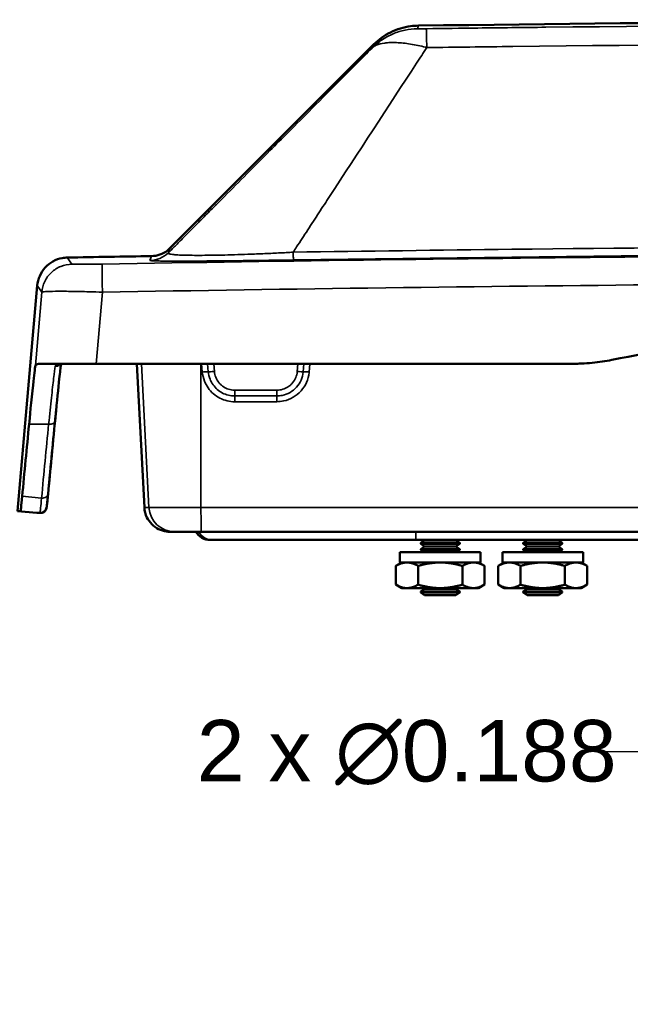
# Model space of a CAD drawing. Header units: inches. Extents: x 0.2 to 50.9, y 0.9 to 32.1.
# Tile 2 of 95: x 3.5 to 6.5, y 4.1 to 9. Entities that reach past the tile are written whole.
import ezdxf

# ---------------------------------------------------------------- set-up
doc = ezdxf.new("R2010")
doc.units = ezdxf.units.IN
doc.header["$LTSCALE"] = 1.5
doc.header["$MEASUREMENT"] = 0
for name, color, linetype, lineweight in [('Dimension (ANSI)', 7, 'Continuous', 25), ('Visible (ANSI)', 7, 'Continuous', 50), ('Visible Narrow (ANSI)', 7, 'Continuous', 35)]:
    doc.layers.add(name, color=color, linetype=linetype, lineweight=lineweight)
doc.styles.get("Standard").update_dxf_attribs({"font": 'arial.ttf'})
doc.dimstyles.new('Default (ANSI)', dxfattribs={"dimscale": 1.5, "dimtxt": 0.2, "dimasz": 0.098425, "dimexe": 0.125, "dimexo": 0.0625, "dimgap": 0.031496, "dimtad": 0, "dimtih": 1, "dimtoh": 1, "dimrnd": 1e-08, "dimzin": 0, "dimdsep": 46, "dimtxsty": 'Standard', "dimcen": 0.09, "dimdle": 0.393701, "dimclrd": 256, "dimclre": 256, "dimclrt": 7, "dimadec": 0, "dimazin": 1, "dimtfac": 0.6, "dimtofl": 0, "dimtmove": 0, "dimatfit": 3, "dimfxl": 1, "dimtolj": 1, "dimtzin": 4, "dimlwd": -1, "dimlwe": -1, "dimarcsym": 0})

# ---------------------------------------------------------------- blocks, each defined once
blk = doc.blocks.new('*D67')
at = {"layer": 'Defpoints', "color": 0, "transparency": 16777216}
for p in [(7.0808, 6.7931), (7.0164, 6.6165)]:
    blk.add_point(p, dxfattribs=at)
at = {"layer": 'Dimension (ANSI)', "transparency": 16777216}
for p, q in [((7.0486, 6.5698), (7.0486, 6.8398)), ((6.9136, 6.7048), (7.1836, 6.7048)), ((6.5667, 5.3828), (6.9658, 6.4778)), ((6.311, 5.3828), (6.5667, 5.3828))]:
    blk.add_line(p, q, dxfattribs=at)
blk.add_solid([(6.9427, 6.4862), (6.9889, 6.4694), (7.0164, 6.6165)], dxfattribs=at)
at = {"layer": 'Dimension (ANSI)', "color": 7, "transparency": 16777216, "insert": (4.3607, 5.536), "char_height": 0.3, "attachment_point": 1}
blk.add_mtext('\\A1;\\fArial|b0|i0;2 x ∅0.188', dxfattribs=at)

msp = doc.modelspace()

# ---------------------------------------------------------------- linework, layer by layer
at = {"layer": 'Visible (ANSI)'}
for p, q in [((4.2291, 7.8383), (5.2236, 8.8328)), ((4.1393, 7.8003), (4.1393, 7.8003)), ((3.4856, 6.5548), (3.5819, 7.6564)), ((3.8696, 7.2748), (3.6081, 7.2748)), ((3.8696, 7.2748), (6.194, 7.2748)), ((4.1049, 6.5733), (4.0681, 7.2748)), ((3.4856, 6.5548), (3.5005, 6.5548)), ((3.5802, 6.5465), (3.4856, 6.5548)), ((3.5978, 6.5464), (3.5828, 6.5464)), ((4.2521, 6.4548), (4.2297, 6.4548)), ((15.7149, 6.4548), (4.3822, 6.4548)), ((4.425, 6.4148), (4.4379, 6.4148)), ((4.4379, 6.4148), (5.4302, 6.4148)), ((5.4302, 6.4148), (14.6669, 6.4148)), ((5.4722, 6.4132), (5.4536, 6.4002)), ((5.6436, 6.4002), (5.4536, 6.4002)), ((5.4536, 6.3965), (5.4536, 6.4002)), ((5.6436, 6.3965), (5.4536, 6.3965)), ((5.4722, 6.3835), (5.4536, 6.3965)), ((5.4722, 6.4132), (5.4698, 6.4148)), ((5.625, 6.4132), (5.4722, 6.4132)), ((5.625, 6.4132), (5.6273, 6.4148)), ((5.625, 6.4132), (5.6436, 6.4002)), ((5.625, 6.3835), (5.6436, 6.3965)), ((5.6436, 6.3965), (5.6436, 6.4002)), ((5.9722, 6.4132), (5.9536, 6.4002)), ((6.1436, 6.4002), (5.9536, 6.4002)), ((5.9536, 6.3965), (5.9536, 6.4002)), ((6.1436, 6.3965), (5.9536, 6.3965)), ((5.9722, 6.3835), (5.9536, 6.3965)), ((5.9722, 6.4132), (5.9698, 6.4148)), ((6.125, 6.4132), (5.9722, 6.4132)), ((6.125, 6.4132), (6.1273, 6.4148)), ((6.125, 6.4132), (6.1436, 6.4002)), ((6.125, 6.3835), (6.1436, 6.3965)), ((6.1436, 6.3965), (6.1436, 6.4002)), ((5.7454, 6.3548), (5.3517, 6.3548)), ((5.3517, 6.3048), (5.3517, 6.3548)), ((5.4722, 6.3835), (5.4536, 6.3705)), ((5.6436, 6.3705), (5.4536, 6.3705)), ((5.4536, 6.3668), (5.4536, 6.3705)), ((5.6436, 6.3668), (5.4536, 6.3668)), ((5.4707, 6.3548), (5.4536, 6.3668)), ((5.625, 6.3835), (5.4722, 6.3835)), ((5.625, 6.3835), (5.6436, 6.3705)), ((5.6264, 6.3548), (5.6436, 6.3668)), ((5.6436, 6.3668), (5.6436, 6.3705)), ((5.7454, 6.3048), (5.7454, 6.3548)), ((6.2454, 6.3548), (5.8517, 6.3548)), ((5.8517, 6.3048), (5.8517, 6.3548)), ((5.9722, 6.3835), (5.9536, 6.3705)), ((6.1436, 6.3705), (5.9536, 6.3705)), ((5.9536, 6.3668), (5.9536, 6.3705)), ((6.1436, 6.3668), (5.9536, 6.3668)), ((5.9707, 6.3548), (5.9536, 6.3668)), ((6.125, 6.3835), (5.9722, 6.3835)), ((6.125, 6.3835), (6.1436, 6.3705)), ((6.1264, 6.3548), (6.1436, 6.3668)), ((6.1436, 6.3668), (6.1436, 6.3705)), ((6.2454, 6.3048), (6.2454, 6.3548)), ((5.3611, 6.3048), (5.3321, 6.2881)), ((5.7454, 6.3048), (5.3517, 6.3048)), ((5.7361, 6.3048), (5.7651, 6.2881)), ((5.8611, 6.3048), (5.8321, 6.2881)), ((6.2454, 6.3048), (5.8517, 6.3048)), ((6.2361, 6.3048), (6.2651, 6.2881)), ((5.3321, 6.1966), (5.3321, 6.2881)), ((5.4403, 6.1966), (5.4403, 6.2881)), ((5.6568, 6.1966), (5.6568, 6.2881)), ((5.7651, 6.1966), (5.7651, 6.2881)), ((5.8321, 6.1966), (5.8321, 6.2881)), ((5.9403, 6.1966), (5.9403, 6.2881)), ((6.1568, 6.1966), (6.1568, 6.2881)), ((6.2651, 6.1966), (6.2651, 6.2881)), ((5.3611, 6.1798), (5.3321, 6.1966)), ((5.3611, 6.1798), (5.3862, 6.1798)), ((5.3862, 6.1798), (5.5486, 6.1798)), ((5.4722, 6.1757), (5.4536, 6.1627)), ((5.6436, 6.1627), (5.4536, 6.1627)), ((5.4536, 6.159), (5.4536, 6.1627)), ((5.6436, 6.159), (5.4536, 6.159)), ((5.4722, 6.146), (5.4536, 6.159)), ((5.4722, 6.1757), (5.4662, 6.1798)), ((5.625, 6.1757), (5.4722, 6.1757)), ((5.5486, 6.1798), (5.7109, 6.1798)), ((5.625, 6.1757), (5.6309, 6.1798)), ((5.625, 6.1757), (5.6436, 6.1627)), ((5.625, 6.146), (5.6436, 6.159)), ((5.6436, 6.159), (5.6436, 6.1627)), ((5.7109, 6.1798), (5.7361, 6.1798)), ((5.7361, 6.1798), (5.7651, 6.1966)), ((5.8611, 6.1798), (5.8321, 6.1966)), ((5.8611, 6.1798), (5.8862, 6.1798)), ((5.8862, 6.1798), (6.0486, 6.1798)), ((5.9722, 6.1757), (5.9536, 6.1627)), ((6.1436, 6.1627), (5.9536, 6.1627)), ((5.9536, 6.159), (5.9536, 6.1627)), ((6.1436, 6.159), (5.9536, 6.159)), ((5.9722, 6.146), (5.9536, 6.159)), ((5.9722, 6.1757), (5.9662, 6.1798)), ((6.125, 6.1757), (5.9722, 6.1757)), ((6.0486, 6.1798), (6.2109, 6.1798)), ((6.125, 6.1757), (6.1309, 6.1798)), ((6.125, 6.1757), (6.1436, 6.1627)), ((6.125, 6.146), (6.1436, 6.159)), ((6.1436, 6.159), (6.1436, 6.1627)), ((6.2109, 6.1798), (6.2361, 6.1798)), ((6.2361, 6.1798), (6.2651, 6.1966)), ((5.625, 6.146), (5.4722, 6.146)), ((6.125, 6.146), (5.9722, 6.146))]:
    msp.add_line(p, q, dxfattribs=at)
msp.add_arc((4.425, 6.4941), 0.0793, 209.6935, 270, dxfattribs=at)
for centre, major_axis, ratio, start_param, end_param in [((62.3151, 1.159), (16.1131, 167.4712), 0.351038, 1.569816, 1.571917), ((3.5978, 6.5764), (0, -0.03), 0.999969, 0, 1.48353)]:
    msp.add_ellipse(centre, major_axis=major_axis, ratio=ratio, start_param=start_param, end_param=end_param, dxfattribs=at)
for points, knots in [([(5.4423, 8.9251), (6.7546, 8.9419), (8.0669, 8.9515), (9.418, 8.954), (9.4567, 8.9541), (9.4954, 8.9541)], [0, 0, 0, 0, 10.000144, 10.000144, 10.295132, 10.295132, 10.295132, 10.295132]), ([(5.2236, 8.8328), (5.2476, 8.8568), (5.2759, 8.8771), (5.3368, 8.9074), (5.3704, 8.9177), (5.4168, 8.924), (5.4296, 8.9249), (5.4423, 8.9251)], [0, 0, 0, 0, 0.2585202, 0.2585202, 0.5186975, 0.5186975, 0.6157997, 0.6157997, 0.6157997, 0.6157997]), ([(4.1393, 7.8003), (4.1532, 7.8005), (4.1672, 7.803), (4.1936, 7.8123), (4.2063, 7.8193), (4.2215, 7.8312), (4.2254, 7.8347), (4.2291, 7.8383)], [0, 0, 0, 0, 0.1057376, 0.1057376, 0.2133028, 0.2133028, 0.2529319, 0.2529319, 0.2529319, 0.2529319]), ([(3.5819, 7.6564), (3.5833, 7.6724), (3.5874, 7.6883), (3.6002, 7.7179), (3.6093, 7.732), (3.6311, 7.7561), (3.6442, 7.7665), (3.6726, 7.7823), (3.6883, 7.7879), (3.7123, 7.7923), (3.7205, 7.7931), (3.7287, 7.7933)], [0, 0, 0, 0, 0.1221341, 0.1221341, 0.2461996, 0.2461996, 0.3700656, 0.3700656, 0.4938611, 0.4938611, 0.5562462, 0.5562462, 0.5562462, 0.5562462]), ([(6.3867, 7.2936), (6.8118, 7.3771), (7.2396, 7.446), (8.3263, 7.5832), (8.8148, 7.6103), (8.9635, 7.6188)], [0, 0, 0, 0, 3.301003, 3.301003, 8.347195, 8.347195, 8.347195, 8.347195]), ([(3.5422, 6.9795), (3.5448, 7.0063), (3.5535, 7.0967), (3.5666, 7.2191), (3.5705, 7.2514), (3.5729, 7.266)], [0, 0, 0, 0, 0.2899247, 0.2899247, 0.4818468, 0.4818468, 0.4818468, 0.4818468]), ([(3.6081, 7.2748), (3.597, 7.2748), (3.5885, 7.2742), (3.5766, 7.2714), (3.5734, 7.2691), (3.5729, 7.266)], [-0.3601432, -0.3601432, -0.3601432, -0.3601432, -0.1802733, -0.1802733, 0, 0, 0, 0]), ([(3.6979, 7.2726), (3.6958, 7.2563), (3.693, 7.2322), (3.6847, 7.1553), (3.6783, 7.0924), (3.6704, 7.0112), (3.6698, 7.0045), (3.6691, 6.9977)], [0.194046, 0.194046, 0.194046, 0.194046, 0.741155, 0.741155, 1.572499, 1.572499, 1.645776, 1.645776, 1.645776, 1.645776]), ([(3.7553, 7.2748), (3.7376, 7.2748), (3.722, 7.2746), (3.7048, 7.2734), (3.7001, 7.2729), (3.6935, 7.2719), (3.6912, 7.2714), (3.6894, 7.2709), (3.6891, 7.2708), (3.6891, 7.2708)], [0, 0, 0, 0, 0.1743332, 0.1743332, 0.2556175, 0.2556175, 0.3232427, 0.3232427, 0.3572299, 0.3572299, 0.3572299, 0.3572299]), ([(6.194, 7.2748), (6.2009, 7.2748), (6.2078, 7.2749), (6.2226, 7.2752), (6.2305, 7.2755), (6.2559, 7.2766), (6.2734, 7.2778), (6.323, 7.2827), (6.355, 7.2873), (6.3867, 7.2936)], [0, 0, 0, 0, 0.0525881, 0.0525881, 0.1129254, 0.1129254, 0.2463157, 0.2463157, 0.4926718, 0.4926718, 0.4926718, 0.4926718]), ([(3.6277, 6.5738), (3.6279, 6.5738), (3.6285, 6.5778), (3.6293, 6.5856), (3.6299, 6.591), (3.6307, 6.5982), (3.6316, 6.607), (3.6325, 6.6158), (3.6335, 6.6262), (3.6346, 6.638)], [0, 0, 0, 0, 0.420363, 0.420363, 0.420363, 0.710232, 0.710232, 0.710232, 1, 1, 1, 1]), ([(3.6345, 6.6375), (3.6329, 6.6206), (3.6315, 6.6066), (3.6304, 6.5961), (3.6296, 6.5888), (3.629, 6.5832), (3.6286, 6.5795), (3.6281, 6.5757), (3.6278, 6.5738), (3.6277, 6.5738)], [0.0039925, 0.0039925, 0.0039925, 0.0039925, 0.420361, 0.420361, 0.420361, 0.7102314, 0.7102314, 0.7102314, 1, 1, 1, 1]), ([(3.5005, 6.5548), (3.5008, 6.5548), (3.5016, 6.5613), (3.5043, 6.5862), (3.5061, 6.6046), (3.5084, 6.6277)], [0, 0, 0, 0, 0.2498488, 0.2498488, 0.4996977, 0.4996977, 0.4996977, 0.4996977]), ([(3.5978, 6.5464), (3.5928, 6.5464), (3.5891, 6.5464), (3.5853, 6.5464), (3.5844, 6.5464), (3.5834, 6.5464), (3.5832, 6.5464), (3.583, 6.5464), (3.5829, 6.5464), (3.5829, 6.5464), (3.5828, 6.5464), (3.5828, 6.5464), (3.5828, 6.5464), (3.5828, 6.5464), (3.5828, 6.5464), (3.5828, 6.5464), (3.5828, 6.5464), (3.5828, 6.5464), (3.5828, 6.5464), (3.5828, 6.5464), (3.5828, 6.5464), (3.5828, 6.5464), (3.5828, 6.5464), (3.5828, 6.5464), (3.5828, 6.5464), (3.5828, 6.5464), (3.5828, 6.5464), (3.5828, 6.5464), (3.5828, 6.5464), (3.5828, 6.5464), (3.5828, 6.5464), (3.5828, 6.5464), (3.5828, 6.5464), (3.5828, 6.5464), (3.5828, 6.5464), (3.5828, 6.5464), (3.5828, 6.5464), (3.5828, 6.5464), (3.5828, 6.5464), (3.5828, 6.5464), (3.5811, 6.5465), (3.5802, 6.5465)], [0, 0, 0, 0, 4.800059, 4.800059, 7.200109, 7.200109, 8.400132, 8.400132, 9.000141, 9.000141, 9.300144, 9.300144, 9.450144, 9.450144, 9.525144, 9.525144, 9.562644, 9.562644, 9.581394, 9.581394, 9.590769, 9.590769, 9.595456, 9.595456, 9.5978, 9.5978, 9.598972, 9.598972, 9.599557, 9.599557, 9.59985, 9.59985, 9.599997, 9.599997, 9.60007, 9.60007, 9.600107, 9.600107, 9.600125, 9.600125, 9.606773, 9.606773, 9.606773, 9.606773]), ([(3.5978, 6.5464), (3.6009, 6.5464), (3.604, 6.5469), (3.6069, 6.5478), (3.6106, 6.549), (3.6141, 6.5509), (3.6171, 6.5534), (3.6201, 6.556), (3.6226, 6.5591), (3.6245, 6.5626), (3.6263, 6.5661), (3.6274, 6.5699), (3.6277, 6.5738)], [-0.9444429, -0.9444429, -0.9444429, -0.9444429, -0.75, -0.75, -0.75, -0.5, -0.5, -0.5, -0.25, -0.25, -0.25, 0, 0, 0, 0]), ([(4.2297, 6.4548), (4.224, 6.4548), (4.2182, 6.4552), (4.1991, 6.4579), (4.1858, 6.462), (4.1616, 6.4741), (4.1503, 6.4823), (4.1314, 6.5015), (4.1234, 6.5127), (4.1101, 6.5397), (4.1057, 6.5566), (4.1049, 6.5733)], [0, 0, 0, 0, 0.0436706, 0.0436706, 0.1468736, 0.1468736, 0.2501133, 0.2501133, 0.3523331, 0.3523331, 0.4798297, 0.4798297, 0.4798297, 0.4798297]), ([(4.3822, 6.4548), (4.3481, 6.4548), (4.3146, 6.4548), (4.2906, 6.4548), (4.2665, 6.4548), (4.2524, 6.4548), (4.2521, 6.4548)], [0, 0, 0, 0, 0.5, 0.5, 0.5, 1, 1, 1, 1])]:
    msp.add_open_spline(points, degree=3, knots=knots, dxfattribs=at)
for points in [[(3.7287, 7.7933), (3.8656, 7.7957), (4.0025, 7.798), (4.1393, 7.8003)], [(3.6346, 6.638), (3.6482, 6.7795), (3.6618, 6.9211), (3.6755, 7.0627)], [(3.6691, 6.9975), (3.6575, 6.8776), (3.646, 6.7578), (3.6345, 6.638)]]:
    msp.add_open_spline(points, degree=3, dxfattribs=at)
for points in [[(5.3862, 6.3048), (5.3611, 6.3048), (5.3321, 6.2881)], [(5.4403, 6.2881), (5.4113, 6.3048), (5.3862, 6.3048)], [(5.5486, 6.3048), (5.4983, 6.3048), (5.4403, 6.2881)], [(5.6568, 6.2881), (5.5988, 6.3048), (5.5486, 6.3048)], [(5.7109, 6.3048), (5.6858, 6.3048), (5.6568, 6.2881)], [(5.7651, 6.2881), (5.7361, 6.3048), (5.7109, 6.3048)], [(5.8862, 6.3048), (5.8611, 6.3048), (5.8321, 6.2881)], [(5.9403, 6.2881), (5.9113, 6.3048), (5.8862, 6.3048)], [(6.0486, 6.3048), (5.9983, 6.3048), (5.9403, 6.2881)], [(6.1568, 6.2881), (6.0988, 6.3048), (6.0486, 6.3048)], [(6.2109, 6.3048), (6.1858, 6.3048), (6.1568, 6.2881)], [(6.2651, 6.2881), (6.2361, 6.3048), (6.2109, 6.3048)], [(5.3321, 6.1966), (5.3611, 6.1798), (5.3862, 6.1798)], [(5.3862, 6.1798), (5.4113, 6.1798), (5.4403, 6.1966)], [(5.4403, 6.1966), (5.4983, 6.1798), (5.5486, 6.1798)], [(5.5486, 6.1798), (5.5988, 6.1798), (5.6568, 6.1966)], [(5.6568, 6.1966), (5.6858, 6.1798), (5.7109, 6.1798)], [(5.7109, 6.1798), (5.7361, 6.1798), (5.7651, 6.1966)], [(5.8321, 6.1966), (5.8611, 6.1798), (5.8862, 6.1798)], [(5.8862, 6.1798), (5.9113, 6.1798), (5.9403, 6.1966)], [(5.9403, 6.1966), (5.9983, 6.1798), (6.0486, 6.1798)], [(6.0486, 6.1798), (6.0988, 6.1798), (6.1568, 6.1966)], [(6.1568, 6.1966), (6.1858, 6.1798), (6.2109, 6.1798)], [(6.2109, 6.1798), (6.2361, 6.1798), (6.2651, 6.1966)]]:
    msp.add_rational_spline(points, [1, 1.0379548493, 1], degree=2, dxfattribs=at)
at = {"layer": 'Visible Narrow (ANSI)'}
for p, q in [((5.4423, 8.9251), (5.4373, 8.9101)), ((5.2186, 8.8179), (5.2236, 8.8328)), ((3.7287, 7.7933), (3.7506, 7.7608)), ((4.1393, 7.8003), (4.1321, 7.7787)), ((4.3854, 7.8039), (4.3854, 7.8039)), ((3.6039, 7.6239), (3.5819, 7.6564)), ((3.5729, 7.266), (3.6039, 7.6239)), ((3.8999, 7.6244), (3.8696, 7.2748)), ((4.1273, 6.5733), (4.0905, 7.2748)), ((4.3806, 7.2748), (4.381, 6.5733)), ((4.384, 7.2748), (4.3875, 7.2345)), ((4.4133, 7.2748), (4.4167, 7.2358)), ((4.4463, 7.237), (4.443, 7.2748)), ((4.8541, 7.2748), (4.8508, 7.237)), ((4.8799, 7.2357), (4.8833, 7.2748)), ((4.9092, 7.2344), (4.9128, 7.2748)), ((4.7512, 7.1458), (4.5459, 7.1458)), ((4.5459, 7.1176), (4.5459, 7.1458)), ((3.5084, 6.6277), (3.603, 6.6194)), ((3.5952, 6.5465), (3.5005, 6.5548)), ((3.5952, 6.5465), (3.5802, 6.5465)), ((3.6277, 6.5738), (3.6277, 6.5738)), ((4.1273, 6.5733), (4.1049, 6.5733)), ((4.1273, 6.5733), (4.381, 6.5733)), ((15.7162, 6.5733), (4.381, 6.5733))]:
    msp.add_line(p, q, dxfattribs=at)
for centre, major_axis, ratio, start_param, end_param in [((10.0486, -286.139), (325.8678, -0.0004), 0.902061, 1.572965, 1.589671), ((10.0488, -271.1536), (315.3382, 0.0003), 0.884679, 1.573812, 1.587339), ((10.0487, -286.2601), (-325.8705, 0.0002), 0.902005, 4.714288, 4.731259), ((4.4463, 7.2386), (-0.0299, -0.0026), 0.052137, 0.148848, 1.566235), ((4.8508, 7.2386), (0.0299, -0.0026), 0.052137, 4.71695, 6.052283), ((3.5978, 6.5764), (0, -0.03), 0.999969, 6.195919, 6.283185), ((4.2521, 6.5798), (0, -0.125), 0.999947, 4.764749, 6.283185), ((4.3822, 6.5798), (0, -0.125), 0.009727, 4.764749, 6.283185), ((4.4379, 6.4941), (0, -0.0793), 0.999969, 5.230638, 6.283185), ((5.4302, 6.4941), (0, -0.0793), 0.007931, 5.230638, 6.283185)]:
    msp.add_ellipse(centre, major_axis=major_axis, ratio=ratio, start_param=start_param, end_param=end_param, dxfattribs=at)
for points, knots in [([(5.4803, 8.9102), (5.5644, 8.9113), (5.6484, 8.9124), (5.7324, 8.9134), (5.8422, 8.9147), (5.9548, 8.916), (6.0645, 8.9172), (8.8591, 8.9483), (11.6537, 8.9467), (14.4483, 8.9123), (14.4628, 8.9122), (14.4773, 8.912), (14.4917, 8.9118), (14.5061, 8.9116), (14.5203, 8.9115), (14.5344, 8.9113), (14.5625, 8.9109), (14.5899, 8.9106), (14.6168, 8.9102)], [-1, -1, -1, -1, -0.972432, -0.972432, -0.972432, -0.936418, -0.936418, -0.936418, -0.019031, -0.019031, -0.019031, -0.014273, -0.014273, -0.014273, -0.009516, -0.009516, -0.009516, 0, 0, 0, 0]), ([(5.4373, 8.9101), (5.417, 8.9098), (5.3968, 8.9076), (5.3769, 8.9035), (5.3571, 8.8993), (5.3376, 8.8932), (5.319, 8.8854), (5.3003, 8.8775), (5.2823, 8.8678), (5.2655, 8.8565), (5.2487, 8.8451), (5.233, 8.8322), (5.2186, 8.8179)], [-0.9999997, -0.9999997, -0.9999997, -0.9999997, -0.75, -0.75, -0.75, -0.5, -0.5, -0.5, -0.25, -0.25, -0.25, -0.0000003, -0.0000003, -0.0000003, -0.0000003]), ([(5.4373, 8.9101), (5.4373, 8.9101), (5.4376, 8.91), (5.4382, 8.91), (5.4391, 8.91), (5.4408, 8.91), (5.4433, 8.91), (5.4446, 8.91), (5.4461, 8.91), (5.4478, 8.91), (5.4484, 8.91), (5.4491, 8.91), (5.4499, 8.91), (5.451, 8.91), (5.4521, 8.91), (5.4533, 8.91), (5.4553, 8.91), (5.4575, 8.91), (5.4596, 8.91), (5.4618, 8.91), (5.4641, 8.9101), (5.4664, 8.9101), (5.4706, 8.9101), (5.475, 8.9102), (5.4793, 8.9102), (5.4797, 8.9102), (5.48, 8.9102), (5.4803, 8.9102)], [0, 0, 0, 0, 0.13312, 0.13312, 0.13312, 0.347821, 0.347821, 0.347821, 0.457122, 0.457122, 0.457122, 0.5, 0.5, 0.5, 0.564578, 0.564578, 0.564578, 0.674267, 0.674267, 0.674267, 0.783091, 0.783091, 0.783091, 0.984591, 0.984591, 0.984591, 1, 1, 1, 1]), ([(5.483, 8.818), (5.4827, 8.8324), (5.4824, 8.8454), (5.4822, 8.8568), (5.4819, 8.8681), (5.4817, 8.8778), (5.4814, 8.8857), (5.4812, 8.8936), (5.481, 8.8997), (5.4808, 8.9038), (5.4806, 8.9079), (5.4805, 8.9101), (5.4803, 8.9102)], [0, 0, 0, 0, 0.25, 0.25, 0.25, 0.5, 0.5, 0.5, 0.75, 0.75, 0.75, 1, 1, 1, 1]), ([(5.2186, 8.8179), (5.2233, 8.8224), (5.2292, 8.8264), (5.2366, 8.8297), (5.2473, 8.8346), (5.261, 8.8382), (5.2776, 8.8403), (5.2858, 8.8413), (5.2948, 8.842), (5.3043, 8.8423), (5.3139, 8.8426), (5.3241, 8.8425), (5.3347, 8.8421), (5.3454, 8.8417), (5.3565, 8.8408), (5.368, 8.8397), (5.3795, 8.8385), (5.3913, 8.837), (5.4033, 8.8351), (5.4274, 8.8313), (5.4522, 8.8261), (5.4768, 8.8196), (5.4789, 8.8191), (5.4809, 8.8186), (5.483, 8.818)], [0, 0, 0, 0, 0.143016, 0.143016, 0.143016, 0.353, 0.353, 0.353, 0.457993, 0.457993, 0.457993, 0.562985, 0.562985, 0.562985, 0.667881, 0.667881, 0.667881, 0.772778, 0.772778, 0.772778, 0.98257, 0.98257, 0.98257, 1, 1, 1, 1]), ([(14.6142, 8.818), (14.6007, 8.8182), (14.5872, 8.8184), (14.5737, 8.8185), (13.0687, 8.8376), (11.5618, 8.8471), (10.0528, 8.8471), (8.6682, 8.8471), (7.2852, 8.8391), (5.9036, 8.8231), (5.7634, 8.8215), (5.6232, 8.8198), (5.483, 8.818)], [0, 0, 0, 0, 0.0044456, 0.0044456, 0.0044456, 0.5, 0.5, 0.5, 0.953955, 0.953955, 0.953955, 1, 1, 1, 1]), ([(4.2218, 7.8167), (4.2301, 7.825), (4.2393, 7.8343), (4.2497, 7.8447), (4.2619, 7.857), (4.2756, 7.8708), (4.2909, 7.8861), (4.3038, 7.899), (4.3177, 7.9131), (4.3327, 7.9281), (4.3331, 7.9285), (4.3334, 7.9288), (4.3338, 7.9292), (4.3487, 7.9442), (4.3624, 7.9579), (4.3745, 7.9701), (4.3908, 7.9864), (4.4045, 8.0002), (4.4158, 8.0116), (4.436, 8.0319), (4.4485, 8.0444), (4.4537, 8.0497), (4.4545, 8.0505), (4.4553, 8.0513), (4.4561, 8.0521), (4.4694, 8.0654), (4.4826, 8.0786), (4.4957, 8.0918), (4.5671, 8.1636), (4.6419, 8.2387), (4.7177, 8.3149), (4.7727, 8.3701), (4.8419, 8.4396), (4.9238, 8.5219), (5.0203, 8.6187), (5.093, 8.6917), (5.1432, 8.7421), (5.1783, 8.7774), (5.2034, 8.8026), (5.2186, 8.8179)], [-1, -1, -1, -1, -0.96083, -0.96083, -0.96083, -0.914734, -0.914734, -0.914734, -0.875908, -0.875908, -0.875908, -0.875, -0.875, -0.875, -0.848499, -0.848499, -0.848499, -0.813212, -0.813212, -0.813212, -0.75, -0.75, -0.75, -0.747694, -0.747694, -0.747694, -0.709246, -0.709246, -0.709246, -0.5, -0.5, -0.5, -0.25, -0.25, -0.25, -0.102793, -0.102793, -0.102793, 0, 0, 0, 0]), ([(5.483, 8.818), (5.4665, 8.7927), (5.4499, 8.7674), (5.4334, 8.7421), (5.2978, 8.5344), (5.1443, 8.2992), (5.0089, 8.0918), (5.0003, 8.0786), (4.9917, 8.0654), (4.983, 8.0521), (4.9743, 8.0387), (4.9655, 8.0252), (4.9565, 8.0116), (4.9476, 7.9979), (4.9386, 7.9841), (4.9295, 7.9701), (4.9204, 7.9562), (4.9112, 7.9422), (4.9021, 7.9281), (4.8929, 7.9141), (4.8838, 7.9), (4.8747, 7.8861), (4.8656, 7.8722), (4.8566, 7.8584), (4.8476, 7.8447), (4.8421, 7.8362), (4.8365, 7.8277), (4.831, 7.8193)], [-1, -1, -1, -1, -0.921094, -0.921094, -0.921094, -0.273067, -0.273067, -0.273067, -0.231857, -0.231857, -0.231857, -0.190646, -0.190646, -0.190646, -0.149436, -0.149436, -0.149436, -0.108225, -0.108225, -0.108225, -0.067015, -0.067015, -0.067015, -0.025805, -0.025805, -0.025805, 0, 0, 0, 0]), ([(4.2291, 7.8383), (4.2291, 7.8383), (4.2291, 7.8383), (4.2291, 7.8383), (4.2291, 7.8383), (4.2285, 7.8365), (4.2273, 7.8329), (4.2267, 7.8312), (4.226, 7.829), (4.2251, 7.8265), (4.2251, 7.8264), (4.225, 7.8262), (4.225, 7.826), (4.2246, 7.8248), (4.2241, 7.8234), (4.2236, 7.8219), (4.2231, 7.8203), (4.2225, 7.8186), (4.2218, 7.8167)], [0.4992238, 0.4992238, 0.4992238, 0.4992238, 0.5, 0.5, 0.5, 0.75, 0.75, 0.75, 0.8673405, 0.8673405, 0.8673405, 0.875, 0.875, 0.875, 0.9354608, 0.9354608, 0.9354608, 1, 1, 1, 1]), ([(4.831, 7.8193), (5.1862, 7.8245), (5.5428, 7.8291), (5.8981, 7.8333), (6.9609, 7.8457), (8.0223, 7.8533), (9.0822, 7.8561)], [0, 0, 0, 0, 0.250541, 0.250541, 0.250541, 1, 1, 1, 1]), ([(4.1321, 7.7787), (4.1487, 7.7789), (4.1653, 7.7824), (4.1806, 7.7889), (4.196, 7.7954), (4.21, 7.8049), (4.2218, 7.8167)], [0, 0, 0, 0, 0.499998, 0.499998, 0.499998, 1, 1, 1, 1]), ([(4.831, 7.8193), (4.8199, 7.8186), (4.8086, 7.818), (4.7972, 7.8174), (4.7725, 7.8161), (4.7472, 7.8148), (4.7215, 7.8136), (4.6957, 7.8124), (4.6693, 7.8113), (4.6424, 7.8102), (4.6211, 7.8094), (4.5994, 7.8086), (4.5775, 7.8079), (4.5557, 7.8071), (4.5336, 7.8065), (4.5117, 7.8059), (4.4924, 7.8054), (4.4732, 7.805), (4.4544, 7.8047), (4.4357, 7.8043), (4.4174, 7.8041), (4.4001, 7.804), (4.3822, 7.8038), (4.3652, 7.8038), (4.3498, 7.8039), (4.3344, 7.804), (4.3204, 7.8042), (4.308, 7.8044), (4.2923, 7.8048), (4.2792, 7.8053), (4.2684, 7.806), (4.2576, 7.8066), (4.2491, 7.8074), (4.2424, 7.8082), (4.2331, 7.8094), (4.2273, 7.8107), (4.2242, 7.8121), (4.221, 7.8135), (4.2204, 7.8151), (4.2218, 7.8167)], [0.0000001, 0.0000001, 0.0000001, 0.0000001, 0.0407603, 0.0407603, 0.0407603, 0.1290479, 0.1290479, 0.1290479, 0.2173354, 0.2173354, 0.2173354, 0.287439, 0.287439, 0.287439, 0.3575426, 0.3575426, 0.3575426, 0.4195001, 0.4195001, 0.4195001, 0.4814576, 0.4814576, 0.4814576, 0.5459134, 0.5459134, 0.5459134, 0.6103692, 0.6103692, 0.6103692, 0.6918683, 0.6918683, 0.6918683, 0.7733674, 0.7733674, 0.7733674, 0.8866837, 0.8866837, 0.8866837, 0.9999999, 0.9999999, 0.9999999, 0.9999999]), ([(4.831, 7.8193), (4.8313, 7.8074), (4.8316, 7.7979), (4.8318, 7.7914), (4.832, 7.7849), (4.8322, 7.7814), (4.8323, 7.7812)], [0, 0, 0, 0, 0.5, 0.5, 0.5, 1, 1, 1, 1]), ([(3.7506, 7.7608), (3.7323, 7.7604), (3.7141, 7.7567), (3.6801, 7.743), (3.6644, 7.733), (3.6376, 7.708), (3.6265, 7.693), (3.6104, 7.6601), (3.6055, 7.6421), (3.6039, 7.6239)], [0, 0, 0, 0, 0.25, 0.25, 0.5, 0.5, 0.75, 0.75, 1, 1, 1, 1]), ([(3.7506, 7.7608), (3.7507, 7.7607), (3.7507, 7.7607), (3.7507, 7.7607), (3.7512, 7.7605), (3.7543, 7.7603), (3.76, 7.7602), (3.7658, 7.7601), (3.774, 7.7601), (3.7844, 7.7601), (3.7875, 7.7601), (3.7908, 7.7601), (3.7943, 7.7601), (3.8024, 7.7601), (3.8114, 7.7602), (3.8211, 7.7603), (3.835, 7.7604), (3.8504, 7.7606), (3.8663, 7.7608), (3.8769, 7.7609), (3.8878, 7.7611), (3.8987, 7.7613)], [0, 0, 0, 0, 0.012953, 0.012953, 0.012953, 0.224234, 0.224234, 0.224234, 0.435831, 0.435831, 0.435831, 0.5, 0.5, 0.5, 0.647731, 0.647731, 0.647731, 0.859335, 0.859335, 0.859335, 1, 1, 1, 1]), ([(3.8999, 7.6244), (3.8996, 7.6427), (3.8993, 7.6607), (3.8991, 7.6772), (3.8989, 7.6937), (3.8987, 7.7087), (3.8986, 7.7212), (3.8985, 7.7337), (3.8985, 7.7437), (3.8985, 7.7505), (3.8985, 7.7574), (3.8986, 7.761), (3.8987, 7.7613)], [0, 0, 0, 0, 0.25, 0.25, 0.25, 0.5, 0.5, 0.5, 0.75, 0.75, 0.75, 1, 1, 1, 1]), ([(4.8323, 7.7812), (4.8195, 7.781), (4.8069, 7.7809), (4.7942, 7.7807), (4.7869, 7.7806), (4.7795, 7.7805), (4.7722, 7.7804), (4.7623, 7.7802), (4.7524, 7.7801), (4.7426, 7.78), (4.7328, 7.7798), (4.7242, 7.7797), (4.7133, 7.7796), (4.7119, 7.7796), (4.7106, 7.7795), (4.7093, 7.7795), (4.6889, 7.7793), (4.6688, 7.779), (4.649, 7.7788), (4.6395, 7.7787), (4.63, 7.7785), (4.6206, 7.7784), (4.6197, 7.7784), (4.6187, 7.7784), (4.6177, 7.7784), (4.6073, 7.7783), (4.5985, 7.7782), (4.5869, 7.778), (4.5737, 7.7779), (4.5606, 7.7778), (4.5478, 7.7776), (4.5381, 7.7775), (4.5286, 7.7774), (4.5192, 7.7773), (4.5036, 7.7772), (4.4882, 7.7771), (4.4738, 7.7769), (4.4679, 7.7769), (4.462, 7.7768), (4.4554, 7.7768), (4.4395, 7.7766), (4.424, 7.7765), (4.4091, 7.7764), (4.3876, 7.7763), (4.3671, 7.7762), (4.3476, 7.7761), (4.3417, 7.7761), (4.3359, 7.776), (4.3302, 7.776), (4.3161, 7.776), (4.3028, 7.7759), (4.2901, 7.7759), (4.2858, 7.7759), (4.2816, 7.7759), (4.2775, 7.7759), (4.265, 7.7759), (4.2531, 7.7759), (4.2418, 7.7759), (4.2294, 7.7759), (4.2199, 7.776), (4.2106, 7.7761), (4.2052, 7.7761), (4.2, 7.7761), (4.1952, 7.7762), (4.1912, 7.7762), (4.1874, 7.7763), (4.1838, 7.7763), (4.1793, 7.7764), (4.1746, 7.7764), (4.1711, 7.7765), (4.1684, 7.7766), (4.1658, 7.7766), (4.1633, 7.7767), (4.1596, 7.7767), (4.1562, 7.7768), (4.1531, 7.7769), (4.1505, 7.777), (4.1482, 7.7771), (4.1461, 7.7772), (4.144, 7.7773), (4.142, 7.7774), (4.1405, 7.7775), (4.14, 7.7775), (4.1394, 7.7775), (4.1389, 7.7776), (4.1342, 7.7779), (4.1319, 7.7782), (4.1321, 7.7787)], [0, 0, 0, 0, 0.0394479, 0.0394479, 0.0394479, 0.0625, 0.0625, 0.0625, 0.09375, 0.09375, 0.09375, 0.125, 0.125, 0.125, 0.1288026, 0.1288026, 0.1288026, 0.1875, 0.1875, 0.1875, 0.2157911, 0.2157911, 0.2157911, 0.21875, 0.21875, 0.21875, 0.25, 0.25, 0.25, 0.285663, 0.285663, 0.285663, 0.3125, 0.3125, 0.3125, 0.3569413, 0.3569413, 0.3569413, 0.375, 0.375, 0.375, 0.4184347, 0.4184347, 0.4184347, 0.4811034, 0.4811034, 0.4811034, 0.5, 0.5, 0.5, 0.5467259, 0.5467259, 0.5467259, 0.5625, 0.5625, 0.5625, 0.6104769, 0.6104769, 0.6104769, 0.6633982, 0.6633982, 0.6633982, 0.6939533, 0.6939533, 0.6939533, 0.71875, 0.71875, 0.71875, 0.75, 0.75, 0.75, 0.7746001, 0.7746001, 0.7746001, 0.8125, 0.8125, 0.8125, 0.84375, 0.84375, 0.84375, 0.875, 0.875, 0.875, 0.8872296, 0.8872296, 0.8872296, 1, 1, 1, 1]), ([(3.6039, 7.6239), (3.6039, 7.6239), (3.6039, 7.624), (3.604, 7.6241), (3.6051, 7.6252), (3.6115, 7.6262), (3.623, 7.6269), (3.6345, 7.6276), (3.651, 7.6281), (3.6718, 7.6283), (3.6925, 7.6285), (3.7174, 7.6284), (3.7452, 7.6281), (3.773, 7.6277), (3.8036, 7.6271), (3.8353, 7.6263), (3.8565, 7.6258), (3.8782, 7.6251), (3.8999, 7.6244)], [0, 0, 0, 0, 0.0129737, 0.0129737, 0.0129737, 0.2244555, 0.2244555, 0.2244555, 0.4359373, 0.4359373, 0.4359373, 0.6474921, 0.6474921, 0.6474921, 0.8590468, 0.8590468, 0.8590468, 1, 1, 1, 1]), ([(3.6698, 7.2619), (3.6678, 7.25), (3.6651, 7.2301), (3.6618, 7.2026), (3.6587, 7.1773), (3.6551, 7.1456), (3.6511, 7.1082), (3.647, 7.0707), (3.6425, 7.0275), (3.6376, 6.9795)], [0.0000003, 0.0000003, 0.0000003, 0.0000003, 0.351919, 0.351919, 0.351919, 0.6759595, 0.6759595, 0.6759595, 1, 1, 1, 1]), ([(3.7553, 7.2748), (3.7425, 7.2748), (3.7307, 7.2747), (3.7099, 7.274), (3.7008, 7.2733), (3.686, 7.2714), (3.6801, 7.27), (3.6724, 7.2665), (3.6703, 7.2644), (3.6698, 7.2619)], [0, 0, 0, 0, 0.2595873, 0.2595873, 0.5123284, 0.5123284, 0.7650696, 0.7650696, 0.9999993, 0.9999993, 0.9999993, 0.9999993]), ([(3.6698, 7.2619), (3.6736, 7.2618), (3.6773, 7.2624), (3.6843, 7.265), (3.6876, 7.267), (3.6912, 7.2702), (3.6919, 7.2709), (3.6926, 7.2717)], [0.0000048, 0.0000048, 0.0000048, 0.0000048, 0.25, 0.25, 0.5, 0.5, 0.5722218, 0.5722218, 0.5722218, 0.5722218]), ([(4.4167, 7.2358), (4.4162, 7.2359), (4.4151, 7.236), (4.4117, 7.236), (4.4094, 7.236), (4.4041, 7.2357), (4.4011, 7.2356), (4.3945, 7.2351), (4.391, 7.2349), (4.3875, 7.2345)], [0, 0, 0, 0, 0.25, 0.25, 0.5, 0.5, 0.75, 0.75, 1, 1, 1, 1]), ([(4.3875, 7.2345), (4.3888, 7.2194), (4.3923, 7.2044), (4.4026, 7.1784), (4.4086, 7.1672), (4.4233, 7.1464), (4.4319, 7.1369), (4.4511, 7.1202), (4.4617, 7.113), (4.4843, 7.1013), (4.4963, 7.0968), (4.5209, 7.0909), (4.5336, 7.0894), (4.5462, 7.0894)], [0, 0, 0, 0, 0.1933794, 0.1933794, 0.3549423, 0.3549423, 0.5165052, 0.5165052, 0.6780527, 0.6780527, 0.8396001, 0.8396001, 1, 1, 1, 1]), ([(4.5459, 7.1176), (4.5356, 7.1176), (4.5253, 7.1188), (4.5153, 7.1212), (4.5053, 7.1236), (4.4955, 7.1273), (4.4863, 7.132), (4.4771, 7.1368), (4.4685, 7.1427), (4.4607, 7.1495), (4.4529, 7.1563), (4.4459, 7.164), (4.4399, 7.1725), (4.4339, 7.1809), (4.429, 7.1901), (4.4252, 7.1997), (4.4207, 7.2113), (4.4178, 7.2235), (4.4167, 7.2358)], [0.0000001, 0.0000001, 0.0000001, 0.0000001, 0.1603999, 0.1603999, 0.1603999, 0.3219473, 0.3219473, 0.3219473, 0.4834948, 0.4834948, 0.4834948, 0.6450577, 0.6450577, 0.6450577, 0.8066206, 0.8066206, 0.8066206, 1, 1, 1, 1]), ([(4.4463, 7.237), (4.4471, 7.2273), (4.4494, 7.2177), (4.453, 7.2087), (4.4567, 7.1996), (4.4617, 7.191), (4.4678, 7.1833), (4.471, 7.1793), (4.4745, 7.1755), (4.4783, 7.172), (4.4818, 7.1689), (4.4854, 7.166), (4.4893, 7.1633), (4.4974, 7.1578), (4.5063, 7.1534), (4.5156, 7.1504), (4.525, 7.1475), (4.5347, 7.1459), (4.5446, 7.1458), (4.545, 7.1458), (4.5455, 7.1458), (4.5459, 7.1458)], [0, 0, 0, 0, 0.1972889, 0.1972889, 0.1972889, 0.3960311, 0.3960311, 0.3960311, 0.5, 0.5, 0.5, 0.5944058, 0.5944058, 0.5944058, 0.7930441, 0.7930441, 0.7930441, 0.9912033, 0.9912033, 0.9912033, 1, 1, 1, 1]), ([(4.7512, 7.1458), (4.761, 7.1458), (4.7707, 7.1472), (4.78, 7.15), (4.7894, 7.1528), (4.7984, 7.157), (4.8066, 7.1625), (4.8109, 7.1653), (4.815, 7.1685), (4.8188, 7.172), (4.8222, 7.1752), (4.8254, 7.1785), (4.8283, 7.1821), (4.8346, 7.1896), (4.8397, 7.1981), (4.8435, 7.2072), (4.8473, 7.2162), (4.8497, 7.2258), (4.8507, 7.2356), (4.8508, 7.2361), (4.8508, 7.2366), (4.8508, 7.237)], [0, 0, 0, 0, 0.1968231, 0.1968231, 0.1968231, 0.3952141, 0.3952141, 0.3952141, 0.5, 0.5, 0.5, 0.5932739, 0.5932739, 0.5932739, 0.7920241, 0.7920241, 0.7920241, 0.990283, 0.990283, 0.990283, 1, 1, 1, 1]), ([(4.8799, 7.2357), (4.8798, 7.2349), (4.8798, 7.2342), (4.8797, 7.2334), (4.8783, 7.22), (4.8747, 7.2067), (4.8692, 7.1944), (4.8637, 7.182), (4.8563, 7.1706), (4.8472, 7.1605), (4.8382, 7.1504), (4.8275, 7.1418), (4.8158, 7.135), (4.8041, 7.1283), (4.7913, 7.1234), (4.778, 7.1205), (4.7692, 7.1187), (4.7602, 7.1177), (4.7512, 7.1177)], [0, 0, 0, 0, 0.012046, 0.012046, 0.012046, 0.2238, 0.2238, 0.2238, 0.435553, 0.435553, 0.435553, 0.647476, 0.647476, 0.647476, 0.859399, 0.859399, 0.859399, 1, 1, 1, 1]), ([(4.7515, 7.0897), (4.7625, 7.0897), (4.7736, 7.0908), (4.8006, 7.0966), (4.8163, 7.1026), (4.8451, 7.1193), (4.8581, 7.1299), (4.8803, 7.1545), (4.8894, 7.1686), (4.9029, 7.1989), (4.9072, 7.2151), (4.9091, 7.2325), (4.9091, 7.2334), (4.9092, 7.2344)], [0, 0, 0, 0, 0.140601, 0.140601, 0.352524, 0.352524, 0.564447, 0.564447, 0.7762, 0.7762, 0.987954, 0.987954, 1, 1, 1, 1]), ([(4.9092, 7.2344), (4.9059, 7.2347), (4.9025, 7.2349), (4.8962, 7.2354), (4.8932, 7.2355), (4.8879, 7.2358), (4.8856, 7.2359), (4.882, 7.2359), (4.8807, 7.2358), (4.8799, 7.2357)], [0, 0, 0, 0, 0.25, 0.25, 0.5, 0.5, 0.75, 0.75, 1, 1, 1, 1]), ([(4.5462, 7.0894), (4.5462, 7.0929), (4.5462, 7.0963), (4.5461, 7.0995), (4.5461, 7.1027), (4.5461, 7.1057), (4.5461, 7.1082), (4.5461, 7.1108), (4.546, 7.1129), (4.546, 7.1145), (4.546, 7.1161), (4.5459, 7.1171), (4.5459, 7.1176)], [0, 0, 0, 0, 0.25, 0.25, 0.25, 0.5, 0.5, 0.5, 0.75, 0.75, 0.75, 1, 1, 1, 1]), ([(4.7512, 7.1177), (4.7512, 7.1182), (4.7512, 7.1194), (4.7512, 7.121), (4.7512, 7.1226), (4.7512, 7.1247), (4.7512, 7.1273), (4.7512, 7.1298), (4.7512, 7.1327), (4.7512, 7.1359), (4.7512, 7.139), (4.7512, 7.1424), (4.7512, 7.1458)], [-1, -1, -1, -1, -0.75, -0.75, -0.75, -0.5, -0.5, -0.5, -0.25, -0.25, -0.25, 0, 0, 0, 0]), ([(4.7512, 7.1177), (4.7513, 7.1172), (4.7513, 7.1161), (4.7513, 7.1128), (4.7514, 7.1107), (4.7514, 7.1056), (4.7514, 7.1027), (4.7515, 7.0964), (4.7515, 7.093), (4.7515, 7.0897)], [0, 0, 0, 0, 0.25, 0.25, 0.5, 0.5, 0.75, 0.75, 0.9999999, 0.9999999, 0.9999999, 0.9999999]), ([(3.6691, 6.9977), (3.6689, 6.9951), (3.6679, 6.9924), (3.6663, 6.9901), (3.6646, 6.9877), (3.6622, 6.9855), (3.6592, 6.9838), (3.6563, 6.9821), (3.6529, 6.9808), (3.6492, 6.9801), (3.6455, 6.9793), (3.6415, 6.9791), (3.6376, 6.9795)], [0.0079832, 0.0079832, 0.0079832, 0.0079832, 0.25, 0.25, 0.25, 0.5, 0.5, 0.5, 0.75, 0.75, 0.75, 1, 1, 1, 1]), ([(3.603, 6.6194), (3.6069, 6.6191), (3.6109, 6.6193), (3.6183, 6.6208), (3.6217, 6.6221), (3.6275, 6.6255), (3.6299, 6.6276), (3.6333, 6.6325), (3.6343, 6.6352), (3.6345, 6.638)], [0, 0, 0, 0, 0.25, 0.25, 0.5, 0.5, 0.75, 0.75, 1, 1, 1, 1]), ([(3.603, 6.6194), (3.6011, 6.6001), (3.5995, 6.5839), (3.5983, 6.5719), (3.5974, 6.5636), (3.5967, 6.5572), (3.5962, 6.5529), (3.5957, 6.5487), (3.5953, 6.5465), (3.5952, 6.5465)], [0, 0, 0, 0, 0.4205447, 0.4205447, 0.4205447, 0.7102723, 0.7102723, 0.7102723, 1, 1, 1, 1])]:
    msp.add_open_spline(points, degree=3, knots=knots, dxfattribs=at)
for points in [[(4.5459, 7.1176), (4.6143, 7.1176), (4.6828, 7.1177), (4.7512, 7.1177)], [(4.5462, 7.0894), (4.6146, 7.0895), (4.6831, 7.0896), (4.7515, 7.0897)], [(3.6376, 6.9795), (3.6058, 6.9795), (3.574, 6.9795), (3.5422, 6.9795)], [(3.6376, 6.9795), (3.626, 6.8595), (3.6145, 6.7394), (3.603, 6.6194)]]:
    msp.add_open_spline(points, degree=3, dxfattribs=at)

# ---------------------------------------------------------------- dimensions: what is measured, and where the dimension line sits
at = {"layer": 'Dimension (ANSI)'}
dim = msp.add_diameter_dim_2p(p1=(7.0808, 6.7931), p2=(7.0164, 6.6165), text='\\fArial|b0|i0;2 x <>', dimstyle='Default (ANSI)', override={"dimgap": 0.031496, "dimdec": 3, "dimlfac": 1, "dimtol": 0, "dimlim": 0, "dimtp": 0, "dimtm": 0, "dimtdec": 3}, dxfattribs=at)
dim.commit()
dim.dimension.update_dxf_attribs({"geometry": '*D67', "text_midpoint": (5.3122, 5.3828), "dimtype": 163})

doc.saveas('drawing.dxf')
